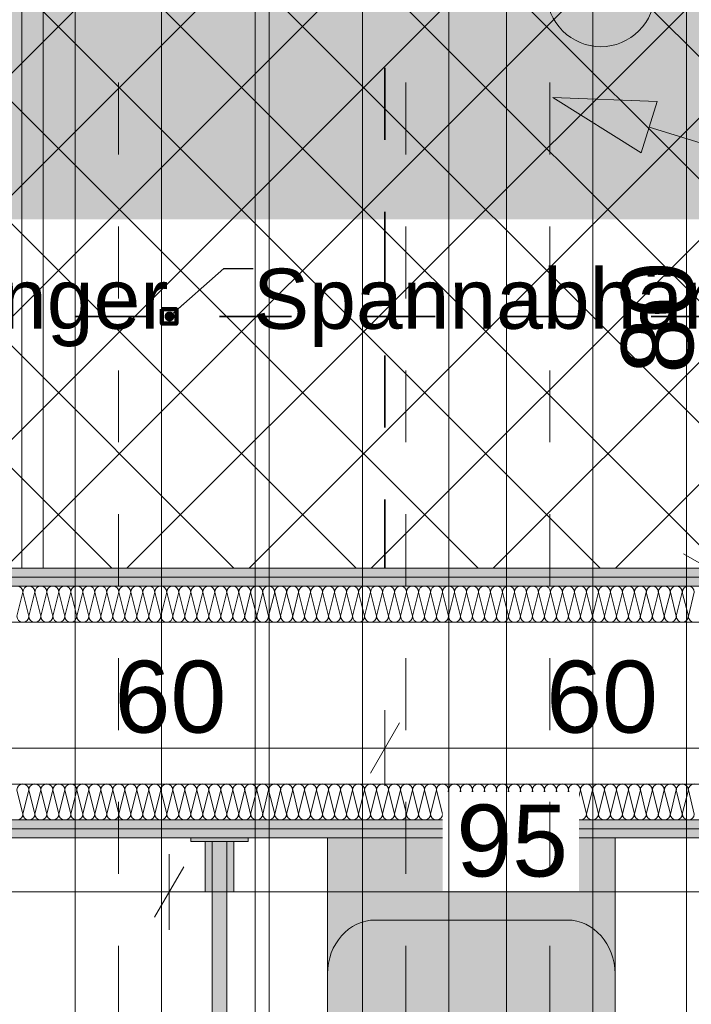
# Model space of a CAD drawing. Header units: metres. Extents: x -3.6 to 84.5, y -11 to 16.8.
# Tile 220 of 256: x 45.5 to 46.4, y 2.6 to 4. Entities that reach past the tile are written whole.
import ezdxf

# ---------------------------------------------------------------- set-up
doc = ezdxf.new("R2010")
doc.units = ezdxf.units.M
doc.header["$MEASUREMENT"] = 0
for name, pattern in [('Achse', [0.2, 0.1, -0.05, 0, -0.05]), ('Punktlinie weit', [0.06, 0.01, -0.05]), ('STRICHPUNKT', [0.015, 0.0075, -0.00375, 0, -0.00375]), ('Wipeout_Contour', [1, 0, -1])]:
    doc.linetypes.add(name, pattern=pattern)
for name, color, linetype in [('154 - Bemaßung_ Beschriftung.Ausbau - Deckenspiegel', 7, 'Continuous'), ('305 - Elemente.Linie_ Schraffur - Deckenspiegel', 7, 'Continuous'), ('606 - Struktur.Wand Innen Ausbau', 7, 'Continuous'), ('612 - Struktur.Stahlbau', 7, 'Continuous'), ('702 - Einrichtung.Möbel Sanitär', 7, 'Continuous'), ('Neubau_154 - Bemaßung_ Beschriftung.Ausbau - Deckenspiegel', 7, 'Continuous'), ('Neubau_401 - Zone.Raum_ Raumbegrenzung_ Whg.', 7, 'Continuous'), ('Neubau_651 - Abdeckung.Decke abgehängt_ bekleidet', 7, 'Continuous'), ('Neubau_702 - Einrichtung.Möbel Sanitär', 7, 'Continuous'), ('Neubau_804 - HKLSE.Elektrik', 7, 'Continuous')]:
    doc.layers.add(name, color=color, linetype=linetype)
doc.styles.add('ERSTELLTER_STIL_2', font='txt')
doc.dimstyles.new('ERSTELLTER_STIL__2', dxfattribs={"dimtxt": 0.1, "dimasz": 0.0532, "dimexe": 0.18, "dimexo": 0.0625, "dimgap": 0, "dimtad": 1, "dimzin": 0, "dimdsep": 46, "dimtxsty": 'ERSTELLTER_STIL_2', "dimblk": 'ARROWHEAD_2', "dimblk1": 'ARROWHEAD_2', "dimblk2": 'ARROWHEAD_2', "dimcen": 0.09, "dimse1": 1, "dimse2": 1, "dimclrd": 7, "dimclre": 7, "dimclrt": 7, "dimazin": 0, "dimtfac": 1, "dimtdec": 4, "dimtmove": 2, "dimatfit": 3, "dimfxl": 1, "dimtolj": 1, "dimtzin": 0, "dimarcsym": 0})
doc.dimstyles.new('ERSTELLTER_STIL__3', dxfattribs={"dimtxt": 0.1, "dimasz": 0.0532, "dimexe": 0.18, "dimexo": 0.0625, "dimgap": 0, "dimtad": 1, "dimtih": 1, "dimtoh": 1, "dimzin": 0, "dimdsep": 46, "dimtxsty": 'ERSTELLTER_STIL_2', "dimblk": 'ARROWHEAD_2', "dimblk1": 'ARROWHEAD_2', "dimblk2": 'ARROWHEAD_2', "dimcen": 0.09, "dimse1": 1, "dimse2": 1, "dimclrd": 7, "dimclre": 7, "dimclrt": 7, "dimazin": 0, "dimtfac": 1, "dimtdec": 4, "dimtmove": 0, "dimatfit": 3, "dimfxl": 1, "dimtolj": 1, "dimtzin": 0, "dimarcsym": 0})
doc.dimstyles.new('ERSTELLTER_STIL__5', dxfattribs={"dimtxt": 0.18, "dimasz": 0.02736, "dimexe": 0.18, "dimexo": 0.0625, "dimgap": 0, "dimtad": 0, "dimtih": 1, "dimtoh": 1, "dimdec": 4, "dimzin": 0, "dimdsep": 46, "dimcen": 0.09, "dimadec": 0, "dimazin": 0, "dimtfac": 1, "dimtdec": 4, "dimtmove": 0, "dimatfit": 3, "dimldrblk": 'ARROWHEAD_11', "dimfxl": 1, "dimtolj": 1, "dimtzin": 0, "dimarcsym": 0})
pattern_1 = [(45, (0, 0), (-0.01767767, 0.01767767), [0, -0.025])]

# ---------------------------------------------------------------- blocks, each defined once
blk = doc.blocks.new('*X127')
at = {"layer": '606 - Struktur.Wand Innen Ausbau', "color": 7, "linetype": 'Continuous', "lineweight": 5}
for p, q in [((45.5167, 2.8933), (45.5083, 2.9267)), ((45.5167, 2.8933), (45.525, 2.9267)), ((45.5333, 2.8933), (45.525, 2.9267)), ((45.5333, 2.8933), (45.5417, 2.9267)), ((45.55, 2.8933), (45.5417, 2.9267)), ((45.55, 2.8933), (45.5583, 2.9267)), ((45.5667, 2.8933), (45.5583, 2.9267)), ((45.5667, 2.8933), (45.575, 2.9267)), ((45.5833, 2.8933), (45.575, 2.9267)), ((45.5833, 2.8933), (45.5917, 2.9267)), ((45.6, 2.8933), (45.5917, 2.9267)), ((45.6, 2.8933), (45.6083, 2.9267)), ((45.6167, 2.8933), (45.6083, 2.9267)), ((45.6167, 2.8933), (45.625, 2.9267)), ((45.6333, 2.8933), (45.625, 2.9267)), ((45.6333, 2.8933), (45.6417, 2.9267)), ((45.65, 2.8933), (45.6417, 2.9267)), ((45.65, 2.8933), (45.6583, 2.9267)), ((45.6667, 2.8933), (45.6583, 2.9267)), ((45.6667, 2.8933), (45.675, 2.9267)), ((45.6833, 2.8933), (45.675, 2.9267)), ((45.6833, 2.8933), (45.6917, 2.9267)), ((45.7, 2.8933), (45.6917, 2.9267)), ((45.7, 2.8933), (45.7083, 2.9267)), ((45.7167, 2.8933), (45.7083, 2.9267)), ((45.7167, 2.8933), (45.725, 2.9267)), ((45.7333, 2.8933), (45.725, 2.9267)), ((45.7333, 2.8933), (45.7417, 2.9267)), ((45.75, 2.8933), (45.7417, 2.9267)), ((45.75, 2.8933), (45.7583, 2.9267)), ((45.7667, 2.8933), (45.7583, 2.9267)), ((45.7667, 2.8933), (45.775, 2.9267)), ((45.7833, 2.8933), (45.775, 2.9267)), ((45.7833, 2.8933), (45.7917, 2.9267)), ((45.8, 2.8933), (45.7917, 2.9267)), ((45.8, 2.8933), (45.8083, 2.9267)), ((45.8167, 2.8933), (45.8083, 2.9267)), ((45.8167, 2.8933), (45.825, 2.9267)), ((45.8333, 2.8933), (45.825, 2.9267)), ((45.8333, 2.8933), (45.8417, 2.9267)), ((45.85, 2.8933), (45.8417, 2.9267)), ((45.85, 2.8933), (45.8583, 2.9267)), ((45.8667, 2.8933), (45.8583, 2.9267)), ((45.8667, 2.8933), (45.875, 2.9267)), ((45.8833, 2.8933), (45.875, 2.9267)), ((45.8833, 2.8933), (45.8917, 2.9267)), ((45.9, 2.8933), (45.8917, 2.9267)), ((45.9, 2.8933), (45.9083, 2.9267)), ((45.9167, 2.8933), (45.9083, 2.9267)), ((45.9167, 2.8933), (45.925, 2.9267)), ((45.9333, 2.8933), (45.925, 2.9267)), ((45.9333, 2.8933), (45.9417, 2.9267)), ((45.95, 2.8933), (45.9417, 2.9267)), ((45.95, 2.8933), (45.9583, 2.9267)), ((45.9667, 2.8933), (45.9583, 2.9267)), ((45.9667, 2.8933), (45.975, 2.9267)), ((45.9833, 2.8933), (45.975, 2.9267)), ((45.9833, 2.8933), (45.9917, 2.9267)), ((46, 2.8933), (45.9917, 2.9267)), ((46, 2.8933), (46.0083, 2.9267)), ((46.0167, 2.8933), (46.0083, 2.9267)), ((46.0167, 2.8933), (46.025, 2.9267)), ((46.0333, 2.8933), (46.025, 2.9267)), ((46.0333, 2.8933), (46.0417, 2.9267)), ((46.05, 2.8933), (46.0417, 2.9267)), ((46.05, 2.8933), (46.0583, 2.9267)), ((46.0667, 2.8933), (46.0583, 2.9267)), ((46.0667, 2.8933), (46.075, 2.9267)), ((46.0833, 2.8933), (46.075, 2.9267)), ((46.0833, 2.8933), (46.0917, 2.9267)), ((46.1, 2.8933), (46.0917, 2.9267)), ((46.1, 2.8933), (46.1083, 2.9267)), ((46.1167, 2.8933), (46.1083, 2.9267)), ((46.1167, 2.8933), (46.125, 2.9267)), ((46.1333, 2.8933), (46.125, 2.9267)), ((46.1333, 2.8933), (46.1417, 2.9267)), ((46.15, 2.8933), (46.1417, 2.9267)), ((46.15, 2.8933), (46.1583, 2.9267)), ((46.1667, 2.8933), (46.1583, 2.9267)), ((46.1667, 2.8933), (46.175, 2.9267)), ((46.1833, 2.8933), (46.175, 2.9267)), ((46.1833, 2.8933), (46.1917, 2.9267)), ((46.2, 2.8933), (46.1917, 2.9267)), ((46.2, 2.8933), (46.2083, 2.9267)), ((46.2167, 2.8933), (46.2083, 2.9267)), ((46.2167, 2.8933), (46.225, 2.9267)), ((46.2333, 2.8933), (46.225, 2.9267)), ((46.2333, 2.8933), (46.2417, 2.9267)), ((46.25, 2.8933), (46.2417, 2.9267)), ((46.25, 2.8933), (46.2583, 2.9267)), ((46.2667, 2.8933), (46.2583, 2.9267)), ((46.2667, 2.8933), (46.275, 2.9267)), ((46.2833, 2.8933), (46.275, 2.9267)), ((46.2833, 2.8933), (46.2917, 2.9267)), ((46.3, 2.8933), (46.2917, 2.9267)), ((46.3, 2.8933), (46.3083, 2.9267)), ((46.3167, 2.8933), (46.3083, 2.9267)), ((46.3167, 2.8933), (46.325, 2.9267)), ((46.3333, 2.8933), (46.325, 2.9267)), ((46.3333, 2.8933), (46.3417, 2.9267)), ((46.35, 2.8933), (46.3417, 2.9267)), ((46.35, 2.8933), (46.3583, 2.9267)), ((46.3667, 2.8933), (46.3583, 2.9267)), ((46.3667, 2.8933), (46.375, 2.9267)), ((46.3833, 2.8933), (46.375, 2.9267)), ((46.3833, 2.8933), (46.3917, 2.9267)), ((46.4, 2.8933), (46.3917, 2.9267)), ((46.4, 2.8933), (46.4083, 2.9267)), ((46.4167, 2.8933), (46.4083, 2.9267)), ((46.4167, 2.8933), (46.425, 2.9267)), ((46.4333, 2.8933), (46.425, 2.9267)), ((46.4333, 2.8933), (46.4417, 2.9267)), ((46.45, 2.8933), (46.4417, 2.9267))]:
    blk.add_line(p, q, dxfattribs=at)
for centre, start, end in [((45.5167, 2.9267), 90, 180), ((45.5167, 2.9267), 0, 90), ((45.5333, 2.9267), 90, 180), ((45.5333, 2.9267), 0, 90), ((45.55, 2.9267), 90, 180), ((45.55, 2.9267), 0, 90), ((45.5667, 2.9267), 90, 180), ((45.5667, 2.9267), 0, 90), ((45.5833, 2.9267), 90, 180), ((45.5833, 2.9267), 0, 90), ((45.6, 2.9267), 90, 180), ((45.6, 2.9267), 0, 90), ((45.6167, 2.9267), 90, 180), ((45.6167, 2.9267), 0, 90), ((45.6333, 2.9267), 90, 180), ((45.6333, 2.9267), 0, 90), ((45.65, 2.9267), 90, 180), ((45.65, 2.9267), 0, 90), ((45.6667, 2.9267), 90, 180), ((45.6667, 2.9267), 0, 90), ((45.6833, 2.9267), 90, 180), ((45.6833, 2.9267), 0, 90), ((45.7, 2.9267), 90, 180), ((45.7, 2.9267), 0, 90), ((45.7167, 2.9267), 90, 180), ((45.7167, 2.9267), 0, 90), ((45.7333, 2.9267), 90, 180), ((45.7333, 2.9267), 0, 90), ((45.75, 2.9267), 90, 180), ((45.75, 2.9267), 0, 90), ((45.7667, 2.9267), 90, 180), ((45.7667, 2.9267), 0, 90), ((45.7833, 2.9267), 90, 180), ((45.7833, 2.9267), 0, 90), ((45.8, 2.9267), 90, 180), ((45.8, 2.9267), 0, 90), ((45.8167, 2.9267), 90, 180), ((45.8167, 2.9267), 0, 90), ((45.8333, 2.9267), 90, 180), ((45.8333, 2.9267), 0, 90), ((45.85, 2.9267), 90, 180), ((45.85, 2.9267), 0, 90), ((45.8667, 2.9267), 90, 180), ((45.8667, 2.9267), 0, 90), ((45.8833, 2.9267), 90, 180), ((45.8833, 2.9267), 0, 90), ((45.9, 2.9267), 90, 180), ((45.9, 2.9267), 0, 90), ((45.9167, 2.9267), 90, 180), ((45.9167, 2.9267), 0, 90), ((45.9333, 2.9267), 90, 180), ((45.9333, 2.9267), 0, 90), ((45.95, 2.9267), 90, 180), ((45.95, 2.9267), 0, 90), ((45.9667, 2.9267), 90, 180), ((45.9667, 2.9267), 0, 90), ((45.9833, 2.9267), 90, 180), ((45.9833, 2.9267), 0, 90), ((46, 2.9267), 90, 180), ((46, 2.9267), 0, 90), ((46.0167, 2.9267), 90, 180), ((46.0167, 2.9267), 0, 90), ((46.0333, 2.9267), 90, 180), ((46.0333, 2.9267), 0, 90), ((46.05, 2.9267), 90, 180), ((46.05, 2.9267), 0, 90), ((46.0667, 2.9267), 90, 180), ((46.0667, 2.9267), 0, 90), ((46.0833, 2.9267), 90, 180), ((46.0833, 2.9267), 0, 90), ((46.1, 2.9267), 90, 180), ((46.1, 2.9267), 0, 90), ((46.1167, 2.9267), 90, 180), ((46.1167, 2.9267), 0, 90), ((46.1333, 2.9267), 90, 180), ((46.1333, 2.9267), 0, 90), ((46.15, 2.9267), 90, 180), ((46.15, 2.9267), 0, 90), ((46.1667, 2.9267), 90, 180), ((46.1667, 2.9267), 0, 90), ((46.1833, 2.9267), 90, 180), ((46.1833, 2.9267), 0, 90), ((46.2, 2.9267), 90, 180), ((46.2, 2.9267), 0, 90), ((46.2167, 2.9267), 90, 180), ((46.2167, 2.9267), 0, 90), ((46.2333, 2.9267), 90, 180), ((46.2333, 2.9267), 0, 90), ((46.25, 2.9267), 90, 180), ((46.25, 2.9267), 0, 90), ((46.2667, 2.9267), 90, 180), ((46.2667, 2.9267), 0, 90), ((46.2833, 2.9267), 90, 180), ((46.2833, 2.9267), 0, 90), ((46.3, 2.9267), 90, 180), ((46.3, 2.9267), 0, 90), ((46.3167, 2.9267), 90, 180), ((46.3167, 2.9267), 0, 90), ((46.3333, 2.9267), 90, 180), ((46.3333, 2.9267), 0, 90), ((46.35, 2.9267), 90, 180), ((46.35, 2.9267), 0, 90), ((46.3667, 2.9267), 90, 180), ((46.3667, 2.9267), 0, 90), ((46.3833, 2.9267), 90, 180), ((46.3833, 2.9267), 0, 90), ((46.4, 2.9267), 90, 180), ((46.4, 2.9267), 0, 90), ((46.4167, 2.9267), 90, 180), ((46.4167, 2.9267), 0, 90), ((46.4333, 2.9267), 90, 180), ((46.4333, 2.9267), 0, 90), ((46.45, 2.9267), 90, 180), ((45.5083, 2.8933), 270, 0), ((45.525, 2.8933), 180, 270), ((45.525, 2.8933), 270, 0), ((45.5417, 2.8933), 180, 270), ((45.5417, 2.8933), 270, 0), ((45.5583, 2.8933), 180, 270), ((45.5583, 2.8933), 270, 0), ((45.575, 2.8933), 180, 270), ((45.575, 2.8933), 270, 0), ((45.5917, 2.8933), 180, 270), ((45.5917, 2.8933), 270, 0), ((45.6083, 2.8933), 180, 270), ((45.6083, 2.8933), 270, 0), ((45.625, 2.8933), 180, 270), ((45.625, 2.8933), 270, 0), ((45.6417, 2.8933), 180, 270), ((45.6417, 2.8933), 270, 0), ((45.6583, 2.8933), 180, 270), ((45.6583, 2.8933), 270, 0), ((45.675, 2.8933), 180, 270), ((45.675, 2.8933), 270, 0), ((45.6917, 2.8933), 180, 270), ((45.6917, 2.8933), 270, 0), ((45.7083, 2.8933), 180, 270), ((45.7083, 2.8933), 270, 0), ((45.725, 2.8933), 180, 270), ((45.725, 2.8933), 270, 0), ((45.7417, 2.8933), 180, 270), ((45.7417, 2.8933), 270, 0), ((45.7583, 2.8933), 180, 270), ((45.7583, 2.8933), 270, 0), ((45.775, 2.8933), 180, 270), ((45.775, 2.8933), 270, 0), ((45.7917, 2.8933), 180, 270), ((45.7917, 2.8933), 270, 0), ((45.8083, 2.8933), 180, 270), ((45.8083, 2.8933), 270, 0), ((45.825, 2.8933), 180, 270), ((45.825, 2.8933), 270, 0), ((45.8417, 2.8933), 180, 270), ((45.8417, 2.8933), 270, 0), ((45.8583, 2.8933), 180, 270), ((45.8583, 2.8933), 270, 0), ((45.875, 2.8933), 180, 270), ((45.875, 2.8933), 270, 0), ((45.8917, 2.8933), 180, 270), ((45.8917, 2.8933), 270, 0), ((45.9083, 2.8933), 180, 270), ((45.9083, 2.8933), 270, 0), ((45.925, 2.8933), 180, 270), ((45.925, 2.8933), 270, 0), ((45.9417, 2.8933), 180, 270), ((45.9417, 2.8933), 270, 0), ((45.9583, 2.8933), 180, 270), ((45.9583, 2.8933), 270, 0), ((45.975, 2.8933), 180, 270), ((45.975, 2.8933), 270, 0), ((45.9917, 2.8933), 180, 270), ((45.9917, 2.8933), 270, 0), ((46.0083, 2.8933), 180, 270), ((46.0083, 2.8933), 270, 0), ((46.025, 2.8933), 180, 270), ((46.025, 2.8933), 270, 0), ((46.0417, 2.8933), 180, 270), ((46.0417, 2.8933), 270, 0), ((46.0583, 2.8933), 180, 270), ((46.0583, 2.8933), 270, 0), ((46.075, 2.8933), 180, 270), ((46.075, 2.8933), 270, 0), ((46.0917, 2.8933), 180, 270), ((46.0917, 2.8933), 270, 0), ((46.1083, 2.8933), 180, 270), ((46.1083, 2.8933), 270, 0), ((46.125, 2.8933), 180, 270), ((46.125, 2.8933), 270, 0), ((46.1417, 2.8933), 180, 270), ((46.1417, 2.8933), 270, 0), ((46.1583, 2.8933), 180, 270), ((46.1583, 2.8933), 270, 0), ((46.175, 2.8933), 180, 270), ((46.175, 2.8933), 270, 0), ((46.1917, 2.8933), 180, 270), ((46.1917, 2.8933), 270, 0), ((46.2083, 2.8933), 180, 270), ((46.2083, 2.8933), 270, 0), ((46.225, 2.8933), 180, 270), ((46.225, 2.8933), 270, 0), ((46.2417, 2.8933), 180, 270), ((46.2417, 2.8933), 270, 0), ((46.2583, 2.8933), 180, 270), ((46.2583, 2.8933), 270, 0), ((46.275, 2.8933), 180, 270), ((46.275, 2.8933), 270, 0), ((46.2917, 2.8933), 180, 270), ((46.2917, 2.8933), 270, 0), ((46.3083, 2.8933), 180, 270), ((46.3083, 2.8933), 270, 0), ((46.325, 2.8933), 180, 270), ((46.325, 2.8933), 270, 0), ((46.3417, 2.8933), 180, 270), ((46.3417, 2.8933), 270, 0), ((46.3583, 2.8933), 180, 270), ((46.3583, 2.8933), 270, 0), ((46.375, 2.8933), 180, 270), ((46.375, 2.8933), 270, 0), ((46.3917, 2.8933), 180, 270), ((46.3917, 2.8933), 270, 0), ((46.4083, 2.8933), 180, 270), ((46.4083, 2.8933), 270, 0), ((46.425, 2.8933), 180, 270), ((46.425, 2.8933), 270, 0), ((46.4417, 2.8933), 180, 270), ((46.4417, 2.8933), 270, 0)]:
    blk.add_arc(centre, 0.00833, start, end, dxfattribs=at)
blk = doc.blocks.new('*X132')
at = {"layer": '606 - Struktur.Wand Innen Ausbau', "color": 7, "linetype": 'Continuous', "lineweight": 5}
for p, q in [((45.5167, 3.2017), (45.5083, 3.1683)), ((45.5167, 3.2017), (45.525, 3.1683)), ((45.5333, 3.2017), (45.525, 3.1683)), ((45.5333, 3.2017), (45.5417, 3.1683)), ((45.55, 3.2017), (45.5417, 3.1683)), ((45.55, 3.2017), (45.5583, 3.1683)), ((45.5667, 3.2017), (45.5583, 3.1683)), ((45.5667, 3.2017), (45.575, 3.1683)), ((45.5833, 3.2017), (45.575, 3.1683)), ((45.5833, 3.2017), (45.5917, 3.1683)), ((45.6, 3.2017), (45.5917, 3.1683)), ((45.6, 3.2017), (45.6083, 3.1683)), ((45.6167, 3.2017), (45.6083, 3.1683)), ((45.6167, 3.2017), (45.625, 3.1683)), ((45.6333, 3.2017), (45.625, 3.1683)), ((45.6333, 3.2017), (45.6417, 3.1683)), ((45.65, 3.2017), (45.6417, 3.1683)), ((45.65, 3.2017), (45.6583, 3.1683)), ((45.6667, 3.2017), (45.6583, 3.1683)), ((45.6667, 3.2017), (45.675, 3.1683)), ((45.6833, 3.2017), (45.675, 3.1683)), ((45.6833, 3.2017), (45.6917, 3.1683)), ((45.7, 3.2017), (45.6917, 3.1683)), ((45.7, 3.2017), (45.7083, 3.1683)), ((45.7167, 3.2017), (45.7083, 3.1683)), ((45.7167, 3.2017), (45.725, 3.1683)), ((45.7333, 3.2017), (45.725, 3.1683)), ((45.7333, 3.2017), (45.7417, 3.1683)), ((45.75, 3.2017), (45.7417, 3.1683)), ((45.75, 3.2017), (45.7583, 3.1683)), ((45.7667, 3.2017), (45.7583, 3.1683)), ((45.7667, 3.2017), (45.775, 3.1683)), ((45.7833, 3.2017), (45.775, 3.1683)), ((45.7833, 3.2017), (45.7917, 3.1683)), ((45.8, 3.2017), (45.7917, 3.1683)), ((45.8, 3.2017), (45.8083, 3.1683)), ((45.8167, 3.2017), (45.8083, 3.1683)), ((45.8167, 3.2017), (45.825, 3.1683)), ((45.8333, 3.2017), (45.825, 3.1683)), ((45.8333, 3.2017), (45.8417, 3.1683)), ((45.85, 3.2017), (45.8417, 3.1683)), ((45.85, 3.2017), (45.8583, 3.1683)), ((45.8667, 3.2017), (45.8583, 3.1683)), ((45.8667, 3.2017), (45.875, 3.1683)), ((45.8833, 3.2017), (45.875, 3.1683)), ((45.8833, 3.2017), (45.8917, 3.1683)), ((45.9, 3.2017), (45.8917, 3.1683)), ((45.9, 3.2017), (45.9083, 3.1683)), ((45.9167, 3.2017), (45.9083, 3.1683)), ((45.9167, 3.2017), (45.925, 3.1683)), ((45.9333, 3.2017), (45.925, 3.1683)), ((45.9333, 3.2017), (45.9417, 3.1683)), ((45.95, 3.2017), (45.9417, 3.1683)), ((45.95, 3.2017), (45.9583, 3.1683)), ((45.9667, 3.2017), (45.9583, 3.1683)), ((45.9667, 3.2017), (45.975, 3.1683)), ((45.9833, 3.2017), (45.975, 3.1683)), ((45.9833, 3.2017), (45.9917, 3.1683)), ((46, 3.2017), (45.9917, 3.1683)), ((46, 3.2017), (46.0083, 3.1683)), ((46.0167, 3.2017), (46.0083, 3.1683)), ((46.0167, 3.2017), (46.025, 3.1683)), ((46.0333, 3.2017), (46.025, 3.1683)), ((46.0333, 3.2017), (46.0417, 3.1683)), ((46.05, 3.2017), (46.0417, 3.1683)), ((46.05, 3.2017), (46.0583, 3.1683)), ((46.0667, 3.2017), (46.0583, 3.1683)), ((46.0667, 3.2017), (46.075, 3.1683)), ((46.0833, 3.2017), (46.075, 3.1683)), ((46.0833, 3.2017), (46.0917, 3.1683)), ((46.1, 3.2017), (46.0917, 3.1683)), ((46.1, 3.2017), (46.1083, 3.1683)), ((46.1167, 3.2017), (46.1083, 3.1683)), ((46.1167, 3.2017), (46.125, 3.1683)), ((46.1333, 3.2017), (46.125, 3.1683)), ((46.1333, 3.2017), (46.1417, 3.1683)), ((46.15, 3.2017), (46.1417, 3.1683)), ((46.15, 3.2017), (46.1583, 3.1683)), ((46.1667, 3.2017), (46.1583, 3.1683)), ((46.1667, 3.2017), (46.175, 3.1683)), ((46.1833, 3.2017), (46.175, 3.1683)), ((46.1833, 3.2017), (46.1917, 3.1683)), ((46.2, 3.2017), (46.1917, 3.1683)), ((46.2, 3.2017), (46.2083, 3.1683)), ((46.2167, 3.2017), (46.2083, 3.1683)), ((46.2167, 3.2017), (46.225, 3.1683)), ((46.2333, 3.2017), (46.225, 3.1683)), ((46.2333, 3.2017), (46.2417, 3.1683)), ((46.25, 3.2017), (46.2417, 3.1683)), ((46.25, 3.2017), (46.2583, 3.1683)), ((46.2667, 3.2017), (46.2583, 3.1683)), ((46.2667, 3.2017), (46.275, 3.1683)), ((46.2833, 3.2017), (46.275, 3.1683)), ((46.2833, 3.2017), (46.2917, 3.1683)), ((46.3, 3.2017), (46.2917, 3.1683)), ((46.3, 3.2017), (46.3083, 3.1683)), ((46.3167, 3.2017), (46.3083, 3.1683)), ((46.3167, 3.2017), (46.325, 3.1683)), ((46.3333, 3.2017), (46.325, 3.1683)), ((46.3333, 3.2017), (46.3417, 3.1683)), ((46.35, 3.2017), (46.3417, 3.1683)), ((46.35, 3.2017), (46.3583, 3.1683)), ((46.3667, 3.2017), (46.3583, 3.1683)), ((46.3667, 3.2017), (46.375, 3.1683)), ((46.3833, 3.2017), (46.375, 3.1683)), ((46.3833, 3.2017), (46.3917, 3.1683)), ((46.4, 3.2017), (46.3917, 3.1683)), ((46.4, 3.2017), (46.4083, 3.1683)), ((46.4167, 3.2017), (46.4083, 3.1683)), ((46.4167, 3.2017), (46.425, 3.1683)), ((46.4333, 3.2017), (46.425, 3.1683)), ((46.4333, 3.2017), (46.4417, 3.1683)), ((46.45, 3.2017), (46.4417, 3.1683))]:
    blk.add_line(p, q, dxfattribs=at)
for centre, start, end in [((45.5083, 3.2017), 0, 90), ((45.525, 3.2017), 90, 180), ((45.525, 3.2017), 0, 90), ((45.5417, 3.2017), 90, 180), ((45.5417, 3.2017), 0, 90), ((45.5583, 3.2017), 90, 180), ((45.5583, 3.2017), 0, 90), ((45.575, 3.2017), 90, 180), ((45.575, 3.2017), 0, 90), ((45.5917, 3.2017), 90, 180), ((45.5917, 3.2017), 0, 90), ((45.6083, 3.2017), 90, 180), ((45.6083, 3.2017), 0, 90), ((45.625, 3.2017), 90, 180), ((45.625, 3.2017), 0, 90), ((45.6417, 3.2017), 90, 180), ((45.6417, 3.2017), 0, 90), ((45.6583, 3.2017), 90, 180), ((45.6583, 3.2017), 0, 90), ((45.675, 3.2017), 90, 180), ((45.675, 3.2017), 0, 90), ((45.6917, 3.2017), 90, 180), ((45.6917, 3.2017), 0, 90), ((45.7083, 3.2017), 90, 180), ((45.7083, 3.2017), 0, 90), ((45.725, 3.2017), 90, 180), ((45.725, 3.2017), 0, 90), ((45.7417, 3.2017), 90, 180), ((45.7417, 3.2017), 0, 90), ((45.7583, 3.2017), 90, 180), ((45.7583, 3.2017), 0, 90), ((45.775, 3.2017), 90, 180), ((45.775, 3.2017), 0, 90), ((45.7917, 3.2017), 90, 180), ((45.7917, 3.2017), 0, 90), ((45.8083, 3.2017), 90, 180), ((45.8083, 3.2017), 0, 90), ((45.825, 3.2017), 90, 180), ((45.825, 3.2017), 0, 90), ((45.8417, 3.2017), 90, 180), ((45.8417, 3.2017), 0, 90), ((45.8583, 3.2017), 90, 180), ((45.8583, 3.2017), 0, 90), ((45.875, 3.2017), 90, 180), ((45.875, 3.2017), 0, 90), ((45.8917, 3.2017), 90, 180), ((45.8917, 3.2017), 0, 90), ((45.9083, 3.2017), 90, 180), ((45.9083, 3.2017), 0, 90), ((45.925, 3.2017), 90, 180), ((45.925, 3.2017), 0, 90), ((45.9417, 3.2017), 90, 180), ((45.9417, 3.2017), 0, 90), ((45.9583, 3.2017), 90, 180), ((45.9583, 3.2017), 0, 90), ((45.975, 3.2017), 90, 180), ((45.975, 3.2017), 0, 90), ((45.9917, 3.2017), 90, 180), ((45.9917, 3.2017), 0, 90), ((46.0083, 3.2017), 90, 180), ((46.0083, 3.2017), 0, 90), ((46.025, 3.2017), 90, 180), ((46.025, 3.2017), 0, 90), ((46.0417, 3.2017), 90, 180), ((46.0417, 3.2017), 0, 90), ((46.0583, 3.2017), 90, 180), ((46.0583, 3.2017), 0, 90), ((46.075, 3.2017), 90, 180), ((46.075, 3.2017), 0, 90), ((46.0917, 3.2017), 90, 180), ((46.0917, 3.2017), 0, 90), ((46.1083, 3.2017), 90, 180), ((46.1083, 3.2017), 0, 90), ((46.125, 3.2017), 90, 180), ((46.125, 3.2017), 0, 90), ((46.1417, 3.2017), 90, 180), ((46.1417, 3.2017), 0, 90), ((46.1583, 3.2017), 90, 180), ((46.1583, 3.2017), 0, 90), ((46.175, 3.2017), 90, 180), ((46.175, 3.2017), 0, 90), ((46.1917, 3.2017), 90, 180), ((46.1917, 3.2017), 0, 90), ((46.2083, 3.2017), 90, 180), ((46.2083, 3.2017), 0, 90), ((46.225, 3.2017), 90, 180), ((46.225, 3.2017), 0, 90), ((46.2417, 3.2017), 90, 180), ((46.2417, 3.2017), 0, 90), ((46.2583, 3.2017), 90, 180), ((46.2583, 3.2017), 0, 90), ((46.275, 3.2017), 90, 180), ((46.275, 3.2017), 0, 90), ((46.2917, 3.2017), 90, 180), ((46.2917, 3.2017), 0, 90), ((46.3083, 3.2017), 90, 180), ((46.3083, 3.2017), 0, 90), ((46.325, 3.2017), 90, 180), ((46.325, 3.2017), 0, 90), ((46.3417, 3.2017), 90, 180), ((46.3417, 3.2017), 0, 90), ((46.3583, 3.2017), 90, 180), ((46.3583, 3.2017), 0, 90), ((46.375, 3.2017), 90, 180), ((46.375, 3.2017), 0, 90), ((46.3917, 3.2017), 90, 180), ((46.3917, 3.2017), 0, 90), ((46.4083, 3.2017), 90, 180), ((46.4083, 3.2017), 0, 90), ((46.425, 3.2017), 90, 180), ((46.425, 3.2017), 0, 90), ((46.4417, 3.2017), 90, 180), ((46.4417, 3.2017), 0, 90), ((45.5167, 3.1683), 180, 270), ((45.5167, 3.1683), 270, 0), ((45.5333, 3.1683), 180, 270), ((45.5333, 3.1683), 270, 0), ((45.55, 3.1683), 180, 270), ((45.55, 3.1683), 270, 0), ((45.5667, 3.1683), 180, 270), ((45.5667, 3.1683), 270, 0), ((45.5833, 3.1683), 180, 270), ((45.5833, 3.1683), 270, 0), ((45.6, 3.1683), 180, 270), ((45.6, 3.1683), 270, 0), ((45.6167, 3.1683), 180, 270), ((45.6167, 3.1683), 270, 0), ((45.6333, 3.1683), 180, 270), ((45.6333, 3.1683), 270, 0), ((45.65, 3.1683), 180, 270), ((45.65, 3.1683), 270, 0), ((45.6667, 3.1683), 180, 270), ((45.6667, 3.1683), 270, 0), ((45.6833, 3.1683), 180, 270), ((45.6833, 3.1683), 270, 0), ((45.7, 3.1683), 180, 270), ((45.7, 3.1683), 270, 0), ((45.7167, 3.1683), 180, 270), ((45.7167, 3.1683), 270, 0), ((45.7333, 3.1683), 180, 270), ((45.7333, 3.1683), 270, 0), ((45.75, 3.1683), 180, 270), ((45.75, 3.1683), 270, 0), ((45.7667, 3.1683), 180, 270), ((45.7667, 3.1683), 270, 0), ((45.7833, 3.1683), 180, 270), ((45.7833, 3.1683), 270, 0), ((45.8, 3.1683), 180, 270), ((45.8, 3.1683), 270, 0), ((45.8167, 3.1683), 180, 270), ((45.8167, 3.1683), 270, 0), ((45.8333, 3.1683), 180, 270), ((45.8333, 3.1683), 270, 0), ((45.85, 3.1683), 180, 270), ((45.85, 3.1683), 270, 0), ((45.8667, 3.1683), 180, 270), ((45.8667, 3.1683), 270, 0), ((45.8833, 3.1683), 180, 270), ((45.8833, 3.1683), 270, 0), ((45.9, 3.1683), 180, 270), ((45.9, 3.1683), 270, 0), ((45.9167, 3.1683), 180, 270), ((45.9167, 3.1683), 270, 0), ((45.9333, 3.1683), 180, 270), ((45.9333, 3.1683), 270, 0), ((45.95, 3.1683), 180, 270), ((45.95, 3.1683), 270, 0), ((45.9667, 3.1683), 180, 270), ((45.9667, 3.1683), 270, 0), ((45.9833, 3.1683), 180, 270), ((45.9833, 3.1683), 270, 0), ((46, 3.1683), 180, 270), ((46, 3.1683), 270, 0), ((46.0167, 3.1683), 180, 270), ((46.0167, 3.1683), 270, 0), ((46.0333, 3.1683), 180, 270), ((46.0333, 3.1683), 270, 0), ((46.05, 3.1683), 180, 270), ((46.05, 3.1683), 270, 0), ((46.0667, 3.1683), 180, 270), ((46.0667, 3.1683), 270, 0), ((46.0833, 3.1683), 180, 270), ((46.0833, 3.1683), 270, 0), ((46.1, 3.1683), 180, 270), ((46.1, 3.1683), 270, 0), ((46.1167, 3.1683), 180, 270), ((46.1167, 3.1683), 270, 0), ((46.1333, 3.1683), 180, 270), ((46.1333, 3.1683), 270, 0), ((46.15, 3.1683), 180, 270), ((46.15, 3.1683), 270, 0), ((46.1667, 3.1683), 180, 270), ((46.1667, 3.1683), 270, 0), ((46.1833, 3.1683), 180, 270), ((46.1833, 3.1683), 270, 0), ((46.2, 3.1683), 180, 270), ((46.2, 3.1683), 270, 0), ((46.2167, 3.1683), 180, 270), ((46.2167, 3.1683), 270, 0), ((46.2333, 3.1683), 180, 270), ((46.2333, 3.1683), 270, 0), ((46.25, 3.1683), 180, 270), ((46.25, 3.1683), 270, 0), ((46.2667, 3.1683), 180, 270), ((46.2667, 3.1683), 270, 0), ((46.2833, 3.1683), 180, 270), ((46.2833, 3.1683), 270, 0), ((46.3, 3.1683), 180, 270), ((46.3, 3.1683), 270, 0), ((46.3167, 3.1683), 180, 270), ((46.3167, 3.1683), 270, 0), ((46.3333, 3.1683), 180, 270), ((46.3333, 3.1683), 270, 0), ((46.35, 3.1683), 180, 270), ((46.35, 3.1683), 270, 0), ((46.3667, 3.1683), 180, 270), ((46.3667, 3.1683), 270, 0), ((46.3833, 3.1683), 180, 270), ((46.3833, 3.1683), 270, 0), ((46.4, 3.1683), 180, 270), ((46.4, 3.1683), 270, 0), ((46.4167, 3.1683), 180, 270), ((46.4167, 3.1683), 270, 0), ((46.4333, 3.1683), 180, 270), ((46.4333, 3.1683), 270, 0), ((46.45, 3.1683), 180, 270)]:
    blk.add_arc(centre, 0.00833, start, end, dxfattribs=at)
blk = doc.blocks.new('*D197')
at = {"layer": '154 - Bemaßung_ Beschriftung.Ausbau - Deckenspiegel', "color": 7, "linetype": 'Continuous', "lineweight": 5}
for p, q in [((45.42, 2.9325), (45.42, 3.0375)), ((46.02, 2.9325), (46.02, 3.0375)), ((45.4402, 3.02), (45.3998, 2.95)), ((46.0402, 3.02), (45.9998, 2.95)), ((45.42, 2.985), (46.02, 2.985))]:
    blk.add_line(p, q, dxfattribs=at)
at = {"layer": '154 - Bemaßung_ Beschriftung.Ausbau - Deckenspiegel', "color": 7, "lineweight": 5, "insert": (45.6441, 3.005), "char_height": 0.1, "attachment_point": 7, "style": 'ERSTELLTER_STIL_2'}
blk.add_mtext('\\A1;{\\pql;\\fArial|b0|i0|c0|p38;60}', dxfattribs=at)
blk = doc.blocks.new('ARROWHEAD_2')
at = {"color": 0, "linetype": 'Continuous', "lineweight": 0}
for p, q in [((-0.378, -0.655), (0.378, 0.655)), ((0, 0), (-1, 0))]:
    blk.add_line(p, q, dxfattribs=at)
blk = doc.blocks.new('*D198')
at = {"layer": '154 - Bemaßung_ Beschriftung.Ausbau - Deckenspiegel', "color": 7, "linetype": 'Continuous', "lineweight": 5}
for p, q in [((46.02, 2.9325), (46.02, 3.0375)), ((46.62, 2.9325), (46.62, 3.0375)), ((46.0402, 3.02), (45.9998, 2.95)), ((46.6402, 3.02), (46.5998, 2.95)), ((46.02, 2.985), (46.62, 2.985))]:
    blk.add_line(p, q, dxfattribs=at)
at = {"layer": '154 - Bemaßung_ Beschriftung.Ausbau - Deckenspiegel', "color": 7, "lineweight": 5, "insert": (46.2441, 3.005), "char_height": 0.1, "attachment_point": 7, "style": 'ERSTELLTER_STIL_2'}
blk.add_mtext('\\A1;{\\pql;\\fArial|b0|i0|c0|p38;60}', dxfattribs=at)
blk = doc.blocks.new('*D312')
at = {"layer": '154 - Bemaßung_ Beschriftung.Ausbau - Deckenspiegel', "color": 7, "linetype": 'Continuous', "lineweight": 5}
for p, q in [((44.77, 2.7325), (44.77, 2.8375)), ((45.72, 2.7325), (45.72, 2.8375)), ((44.7902, 2.82), (44.7498, 2.75)), ((45.7402, 2.82), (45.6998, 2.75)), ((44.77, 2.785), (45.72, 2.785))]:
    blk.add_line(p, q, dxfattribs=at)
at = {"color": 254, "linetype": 'Wipeout_Contour', "lineweight": 0, "ltscale": 181.350693}
blk.add_wipeout([(45.1504, 2.7863), (45.3396, 2.7863), (45.3396, 2.9238), (45.1504, 2.9238)], dxfattribs=at).dxf.layer = '154 - Bemaßung_ Beschriftung.Ausbau - Deckenspiegel'
at = {"layer": '154 - Bemaßung_ Beschriftung.Ausbau - Deckenspiegel', "color": 7, "lineweight": 5, "insert": (45.1691, 2.805), "char_height": 0.1, "attachment_point": 7, "style": 'ERSTELLTER_STIL_2'}
blk.add_mtext('\\A1;{\\pql;\\fArial|b0|i0|c0|p38;95}', dxfattribs=at)
blk = doc.blocks.new('*D313')
at = {"layer": '154 - Bemaßung_ Beschriftung.Ausbau - Deckenspiegel', "color": 7, "linetype": 'Continuous', "lineweight": 5}
for p, q in [((45.72, 2.7325), (45.72, 2.8375)), ((46.67, 2.7325), (46.67, 2.8375)), ((45.7402, 2.82), (45.6998, 2.75)), ((46.6902, 2.82), (46.6498, 2.75)), ((45.72, 2.785), (46.67, 2.785))]:
    blk.add_line(p, q, dxfattribs=at)
at = {"color": 254, "linetype": 'Wipeout_Contour', "lineweight": 0, "ltscale": 185.143091}
blk.add_wipeout([(46.1004, 2.7863), (46.2896, 2.7863), (46.2896, 2.9238), (46.1004, 2.9238)], dxfattribs=at).dxf.layer = '154 - Bemaßung_ Beschriftung.Ausbau - Deckenspiegel'
at = {"layer": '154 - Bemaßung_ Beschriftung.Ausbau - Deckenspiegel', "color": 7, "lineweight": 5, "insert": (46.1191, 2.805), "char_height": 0.1, "attachment_point": 7, "style": 'ERSTELLTER_STIL_2'}
blk.add_mtext('\\A1;{\\pql;\\fArial|b0|i0|c0|p38;95}', dxfattribs=at)
blk = doc.blocks.new('ARROWHEAD_11')
at = {"color": 0, "linetype": 'Continuous', "lineweight": 0}
blk.add_line((0, 0), (-1, 0), dxfattribs=at)
at = {"color": 0, "linetype": 'Continuous', "lineweight": 0, "const_width": 0.25, "flags": 128}
blk.add_lwpolyline([(-0.125, 0, 1), (0.125, 0, 1)], format="xyb", close=True, dxfattribs=at)
blk = doc.blocks.new('*D347')
at = {"layer": '154 - Bemaßung_ Beschriftung.Ausbau - Deckenspiegel', "color": 7, "linetype": 'Continuous', "lineweight": 5}
for p, q in [((46.47, 4.035), (46.47, 4.0692)), ((46.505, 4.0148), (46.435, 4.0552)), ((46.5225, 4.035), (46.4175, 4.035)), ((46.47, 3.235), (46.47, 4.035)), ((46.435, 3.2552), (46.505, 3.2148)), ((46.5225, 3.235), (46.4175, 3.235)), ((46.47, 3.2008), (46.47, 3.235))]:
    blk.add_line(p, q, dxfattribs=at)
at = {"layer": '154 - Bemaßung_ Beschriftung.Ausbau - Deckenspiegel', "color": 7, "lineweight": 5, "insert": (46.45, 3.5054), "char_height": 0.1, "attachment_point": 7, "rotation": 90, "style": 'ERSTELLTER_STIL_2'}
blk.add_mtext('\\A1;{\\pql;\\fArial|b0|i0|c0|p38;80}', dxfattribs=at)

msp = doc.modelspace()

# ---------------------------------------------------------------- hatches: boundary and pattern name
at = {"layer": '606 - Struktur.Wand Innen Ausbau', "linetype": 'Continuous', "lineweight": 0, "true_color": 0x000000}
h = msp.add_hatch(dxfattribs=at)
h.set_pattern_fill('Gips_0001', color=18, style=0, pattern_type=2)
h.set_pattern_definition(pattern_1)
h.paths.add_polyline_path([(44.5525, 3.2225), (47.29, 3.2225), (47.29, 3.235), (44.5525, 3.235)])
h = msp.add_hatch(dxfattribs=at)
h.set_pattern_fill('Gips_0001', color=18, style=0, pattern_type=2)
h.set_pattern_definition(pattern_1)
h.paths.add_polyline_path([(44.565, 3.21), (47.29, 3.21), (47.29, 3.2225), (44.565, 3.2225)])
h = msp.add_hatch(dxfattribs=at)
h.set_pattern_fill('Gips_0001', color=18, style=0, pattern_type=2)
h.set_pattern_definition(pattern_1)
h.paths.add_polyline_path([(44.7775, 2.8725), (47.29, 2.8725), (47.29, 2.885), (44.7775, 2.885)])
h = msp.add_hatch(dxfattribs=at)
h.set_pattern_fill('Gips_0001', color=18, style=0, pattern_type=2)
h.set_pattern_definition(pattern_1)
h.paths.add_polyline_path([(44.79, 2.86), (47.29, 2.86), (47.29, 2.8725), (44.79, 2.8725)])
at = {"layer": '612 - Struktur.Stahlbau', "linetype": 'Continuous', "lineweight": 0, "true_color": 0x006a00}
msp.add_hatch(color=96, dxfattribs=at).paths.add_polyline_path([(40.1993, 4.22), (47.03, 4.22), (47.03, 3.72), (40.1993, 3.72)])
at = {"layer": '702 - Einrichtung.Möbel Sanitär', "linetype": 'Continuous', "lineweight": 0, "true_color": 0x3a3a3a}
for points in [[(45.83, 2.855), (45.83, 2.86), (45.75, 2.86), (45.75, 2.855)], [(45.81, 2.855), (45.77, 2.855), (45.77, 2.785), (45.81, 2.785)], [(45.8, 2.855), (45.78, 2.855), (45.78, 2.02, 1), (45.8, 2.02)], [(46.34, 2.86), (45.94, 2.86), (45.94, 2.385), (45.9438, 2.3411), (45.9552, 2.2989), (45.9737, 2.26), (45.9986, 2.2259), (46.0289, 2.1979), (46.0635, 2.1771), (46.101, 2.1643), (46.14, 2.16), (46.179, 2.1643), (46.2165, 2.1771), (46.2511, 2.1979), (46.2814, 2.2259), (46.3063, 2.26), (46.3248, 2.2989), (46.3361, 2.3411), (46.34, 2.385)]]:
    msp.add_hatch(color=250, dxfattribs=at).paths.add_polyline_path(points)
at = {"layer": 'Neubau_401 - Zone.Raum_ Raumbegrenzung_ Whg.', "linetype": 'Continuous', "lineweight": 13}
msp.add_hatch(color=1, dxfattribs=at).paths.add_polyline_path([(46.2534, 3.8893), (46.3761, 3.8122), (46.3982, 3.8839)])
at = {"layer": 'Neubau_651 - Abdeckung.Decke abgehängt_ bekleidet', "linetype": 'Continuous', "lineweight": 13, "true_color": 0xffbfbf}
h = msp.add_hatch(dxfattribs=at)
h.set_pattern_fill('Raster_20x20_Diagonal_0001', color=254, style=0, pattern_type=2)
h.set_pattern_definition([(45, (0, 0), (-0.0848528, 0.0848528), []), (135, (0, 0), (0.0848528, 0.0848528), [])])
h.paths.add_polyline_path([(44.39, 3.235), (47.045, 3.235), (47.045, 4.89), (46.62, 4.89), (46.62, 5.1305), (44.39, 5.1305)])

# ---------------------------------------------------------------- linework, layer by layer
at = {"layer": '606 - Struktur.Wand Innen Ausbau', "color": 7, "linetype": 'Continuous', "lineweight": 5}
for p, q in [((47.29, 3.2225), (44.565, 3.2225)), ((47.29, 3.21), (44.615, 3.21)), ((44.765, 2.885), (47.29, 2.885)), ((44.7775, 2.8725), (47.29, 2.8725))]:
    msp.add_line(p, q, dxfattribs=at)
at = {"layer": '606 - Struktur.Wand Innen Ausbau', "color": 7, "linetype": 'Continuous', "lineweight": 5, "flags": 128}
for points in [[(47.045, 3.235), (44.5525, 3.235)], [(44.615, 3.16), (47.29, 3.16)], [(47.29, 2.935), (44.715, 2.935)], [(44.79, 2.86), (47.29, 2.86)]]:
    msp.add_lwpolyline(points, dxfattribs=at)
at = {"layer": '702 - Einrichtung.Möbel Sanitär', "color": 7, "linetype": 'Continuous', "lineweight": 18, "true_color": 0xebebeb}
msp.add_line((46.2732, 2.7459), (46.0068, 2.7459), dxfattribs=at)
at = {"layer": '702 - Einrichtung.Möbel Sanitär', "color": 7, "linetype": 'Continuous', "lineweight": 18, "true_color": 0xebebeb, "flags": 128}
for points in [[(45.83, 2.855), (45.75, 2.855), (45.75, 2.86), (45.83, 2.86)], [(45.81, 2.855), (45.81, 2.785), (45.77, 2.785), (45.77, 2.855)], [(46.34, 2.86), (46.34, 2.385), (46.3361, 2.3411), (46.3248, 2.2989), (46.3063, 2.26), (46.2814, 2.2259), (46.2511, 2.1979), (46.2165, 2.1771), (46.179, 2.1643), (46.14, 2.16), (46.101, 2.1643), (46.0635, 2.1771), (46.0289, 2.1979), (45.9986, 2.2259), (45.9737, 2.26), (45.9552, 2.2989), (45.9438, 2.3411), (45.94, 2.385), (45.94, 2.86)]]:
    msp.add_lwpolyline(points, close=True, dxfattribs=at)
msp.add_lwpolyline([(45.8, 2.855), (45.78, 2.855), (45.78, 2.02, 1), (45.8, 2.02)], format="xyb", close=True, dxfattribs=at)
at = {"layer": '702 - Einrichtung.Möbel Sanitär', "color": 7, "linetype": 'Continuous', "lineweight": 18, "true_color": 0xebebeb}
for centre, start_param, end_param in [((46.0068, 2.6709), 0, 1.570796), ((46.2732, 2.6709), 4.712389, 6.283185)]:
    msp.add_ellipse(centre, major_axis=(0, 0.075), ratio=0.888889, start_param=start_param, end_param=end_param, dxfattribs=at)
at = {"layer": 'Neubau_401 - Zone.Raum_ Raumbegrenzung_ Whg.', "color": 1, "linetype": 'Continuous', "lineweight": 9}
for p, q in [((46.2534, 3.8893), (46.3982, 3.8839)), ((46.2534, 3.8893), (46.3761, 3.8122)), ((46.3982, 3.8839), (46.3761, 3.8122))]:
    msp.add_line(p, q, dxfattribs=at)
at = {"layer": 'Neubau_651 - Abdeckung.Decke abgehängt_ bekleidet', "color": 1, "linetype": 'Achse', "lineweight": 35}
for p, q in [((46.02, 5.1305), (46.02, 3.235)), ((44.39, 3.585), (47.045, 3.585))]:
    msp.add_line(p, q, dxfattribs=at)
at = {"layer": 'Neubau_651 - Abdeckung.Decke abgehängt_ bekleidet', "color": 1, "linetype": 'Punktlinie weit', "lineweight": 13, "flags": 128}
msp.add_lwpolyline([(44.39, 3.235), (47.045, 3.235), (47.045, 4.89), (46.62, 4.89), (46.62, 5.1305), (44.39, 5.1305)], close=True, dxfattribs=at)
at = {"layer": 'Neubau_651 - Abdeckung.Decke abgehängt_ bekleidet', "color": 1, "linetype": 'Continuous', "lineweight": 100, "flags": 128}
msp.add_lwpolyline([(45.71, 3.595), (45.73, 3.595), (45.73, 3.575), (45.71, 3.575)], close=True, dxfattribs=at)
at = {"layer": 'Neubau_702 - Einrichtung.Möbel Sanitär', "color": 1, "linetype": 'Continuous', "lineweight": 13, "flags": 128}
for points in [[(45.515, 5.19), (45.515, 3.235)], [(45.545, 3.235), (45.545, 4.085)], [(45.515, 3.235), (45.545, 3.235)]]:
    msp.add_lwpolyline(points, dxfattribs=at)
at = {"layer": 'Neubau_804 - HKLSE.Elektrik', "color": 1, "linetype": 'Continuous', "lineweight": 13, "flags": 128}
msp.add_lwpolyline([(46.245, 4.035, 0.414214), (46.32, 3.96, 0.414214), (46.395, 4.035, 0.414214), (46.32, 4.11, 0.414214)], format="xyb", close=True, dxfattribs=at)

# ---------------------------------------------------------------- block references
at = {"layer": '606 - Struktur.Wand Innen Ausbau', "color": 7, "lineweight": 18}
for name in ['*X132', '*X127']:
    msp.add_blockref(name, (0, 0), dxfattribs=at)

# ---------------------------------------------------------------- dimensions: what is measured, and where the dimension line sits
at = {"layer": '154 - Bemaßung_ Beschriftung.Ausbau - Deckenspiegel', "color": 7, "linetype": 'Continuous', "lineweight": 5}
for base, p1, p2, picture, middle in [((46.02, 2.985), (45.42, 3.235), (46.02, 3.235), '*D197', (45.7203, 3.055)), ((46.62, 2.985), (46.02, 3.235), (46.62, 3.235), '*D198', (46.3203, 3.055))]:
    dim = msp.add_linear_dim(base=base, p1=p1, p2=p2, dimstyle='ERSTELLTER_STIL__3', dxfattribs=at)
    dim.commit()
    dim.dimension.update_dxf_attribs({"geometry": picture, "text_midpoint": middle, "dimtype": 160})

# ---------------------------------------------------------------- next in the draw order: dimensions: what is measured, and where the dimension line sits
dim = msp.add_linear_dim(base=(45.72, 2.785), p1=(44.77, 3.575), p2=(45.72, 3.575), dimstyle='ERSTELLTER_STIL__3', dxfattribs=at)
dim.commit()
dim.dimension.update_dxf_attribs({"geometry": '*D312', "text_midpoint": (45.2453, 2.855), "dimtype": 160})

# ---------------------------------------------------------------- next in the draw order: linework, layer by layer
at = {"layer": '305 - Elemente.Linie_ Schraffur - Deckenspiegel', "color": 7, "linetype": 'STRICHPUNKT', "lineweight": 9}
msp.add_line((45.6495, 5.31), (45.6495, 0.645), dxfattribs=at)

# ---------------------------------------------------------------- next in the draw order: texts
at = {"layer": 'Neubau_154 - Bemaßung_ Beschriftung.Ausbau - Deckenspiegel', "color": 1, "linetype": 'Continuous', "lineweight": 13, "insert": (44.8873, 3.6514), "char_height": 0.083635, "attachment_point": 1, "style": 'ERSTELLTER_STIL_2'}
msp.add_mtext('\\A1;{\\pql;\\fArial|b0|i0|c0|p38;Spannabhänger}', dxfattribs=at)

# ---------------------------------------------------------------- next in the draw order: dimensions: what is measured, and where the dimension line sits
at = {"layer": '154 - Bemaßung_ Beschriftung.Ausbau - Deckenspiegel', "color": 7, "linetype": 'Continuous', "lineweight": 5}
dim = msp.add_linear_dim(base=(46.67, 2.785), p1=(45.72, 3.575), p2=(46.67, 3.575), dimstyle='ERSTELLTER_STIL__3', dxfattribs=at)
dim.commit()
dim.dimension.update_dxf_attribs({"geometry": '*D313', "text_midpoint": (46.1953, 2.855), "dimtype": 160})

# ---------------------------------------------------------------- next in the draw order: linework, layer by layer
at = {"layer": '305 - Elemente.Linie_ Schraffur - Deckenspiegel', "color": 7, "linetype": 'STRICHPUNKT', "lineweight": 9}
for p, q in [((46.049, 5.31), (46.049, 0.645)), ((46.249, 5.31), (46.249, 0.645))]:
    msp.add_line(p, q, dxfattribs=at)
at = {"layer": '305 - Elemente.Linie_ Schraffur - Deckenspiegel', "color": 7, "linetype": 'Continuous', "lineweight": 9, "flags": 128}
for points in [[(45.2595, 5.31), (45.8395, 5.31), (45.8395, 0.645), (45.2595, 0.645)], [(45.859, 5.31), (46.439, 5.31), (46.439, 0.645), (45.859, 0.645)]]:
    msp.add_lwpolyline(points, close=True, dxfattribs=at)
at = {"layer": '305 - Elemente.Linie_ Schraffur - Deckenspiegel', "color": 7, "linetype": 'Continuous', "lineweight": 9}
for points in [[(45.5895, 0.645), (45.7095, 0.645), (45.7095, 5.31), (45.5895, 5.31)], [(45.989, 0.645), (46.109, 0.645), (46.109, 5.31), (45.989, 5.31)], [(46.189, 0.645), (46.309, 0.645), (46.309, 5.31), (46.189, 5.31)]]:
    msp.add_lwpolyline(points, close=True, dxfattribs=at)
at = {"layer": 'Neubau_401 - Zone.Raum_ Raumbegrenzung_ Whg.', "color": 1, "linetype": 'Continuous', "lineweight": 9}
msp.add_line((49.4091, 2.9163), (46.3872, 3.8481), dxfattribs=at)

# ---------------------------------------------------------------- next in the draw order: texts
at = {"layer": 'Neubau_154 - Bemaßung_ Beschriftung.Ausbau - Deckenspiegel', "color": 1, "linetype": 'Continuous', "lineweight": 13, "insert": (45.8367, 3.6514), "char_height": 0.083635, "attachment_point": 1, "style": 'ERSTELLTER_STIL_2'}
msp.add_mtext('\\A1;{\\pql;\\fArial|b0|i0|c0|p38;Spannabhänger}', dxfattribs=at)

# ---------------------------------------------------------------- next in the draw order: dimensions: what is measured, and where the dimension line sits
at = {"layer": '154 - Bemaßung_ Beschriftung.Ausbau - Deckenspiegel', "color": 7, "linetype": 'Continuous', "lineweight": 5}
dim = msp.add_linear_dim(base=(46.47, 4.035), p1=(47.045, 3.235), p2=(46.32, 4.035), angle=90, dimstyle='ERSTELLTER_STIL__2', dxfattribs=at)
dim.commit()
dim.dimension.update_dxf_attribs({"geometry": '*D347', "text_midpoint": (46.4, 3.5816), "dimtype": 160, "text_rotation": 90})

# ---------------------------------------------------------------- next in the draw order: leaders
at = {"layer": 'Neubau_154 - Bemaßung_ Beschriftung.Ausbau - Deckenspiegel', "color": 1, "linetype": 'Continuous', "lineweight": 13, "annotation_type": 0, "has_hookline": 1, "hookline_direction": 0, "text_width": 0.8269}
for points in [[(44.7711, 3.585), (44.8464, 3.6514), (44.8873, 3.6514)], [(45.7205, 3.585), (45.7958, 3.6514), (45.8367, 3.6514)]]:
    msp.add_leader(points, dimstyle='ERSTELLTER_STIL__5', dxfattribs=at)

doc.saveas('drawing.dxf')
